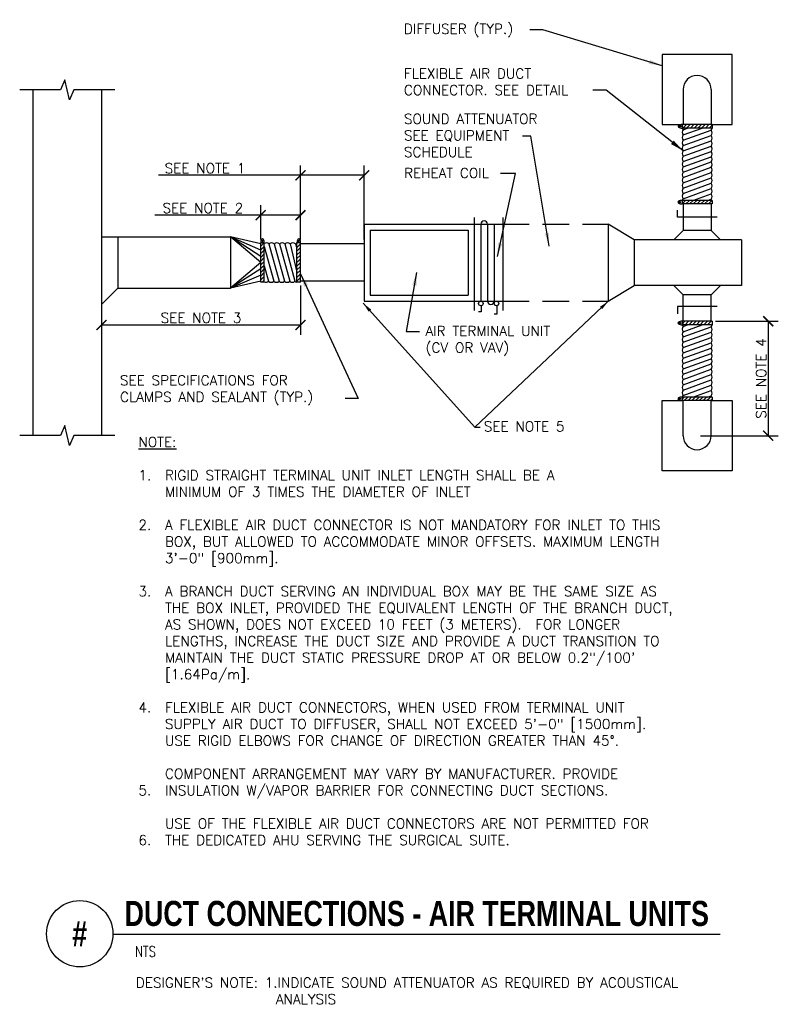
# Model space of a CAD drawing. Header units: inches. Extents: x -0.13 to 7.08, y -0.45 to 8.82.
import ezdxf
from ezdxf.enums import TextEntityAlignment as Align

# ---------------------------------------------------------------- set-up
doc = ezdxf.new("R2010")
doc.units = ezdxf.units.IN
doc.header["$MEASUREMENT"] = 0
doc.header["$PDSIZE"] = -1
doc.linetypes.add('HIDDEN', pattern=[0.375, 0.25, -0.125])
doc.layers.get('Defpoints').update_dxf_attribs({"color": 2})
for name, color, linetype in [('M-DETL-DIMS', 2, 'Continuous'), ('M-DETL-HEVY', 5, 'Continuous'), ('M-DETL-MEDM', 4, 'Continuous'), ('M-DETL-PATT', 8, 'Continuous'), ('M-DETL-TEXT', 2, 'Continuous'), ('M-DETL-THIN', 2, 'Continuous')]:
    doc.layers.add(name, color=color, linetype=linetype)
doc.styles.add('BOLD', font='bold.shx', dxfattribs={"width": 0.9})
doc.styles.add('Romans', font='romans.shx')
doc.dimstyles.new('VA-Dims', dxfattribs={"dimtxt": 0.09375, "dimasz": 0.09375, "dimexe": 0.09375, "dimexo": 0.03125, "dimgap": 0.02, "dimtad": 1, "dimdec": 5, "dimzin": 0, "dimdsep": 46, "dimlunit": 4, "dimtxsty": 'Romans', "dimblk": 'ARCHTICK', "dimcen": 0.09375, "dimclrd": 256, "dimclre": 256, "dimclrt": 256, "dimadec": 0, "dimazin": 0, "dimtfac": 1, "dimtdec": 5, "dimtofl": 0, "dimtmove": 0, "dimatfit": 3, "dimfxl": 1, "dimfrac": 2, "dimtolj": 1, "dimtzin": 0, "dimlwd": -1, "dimlwe": -1, "dimarcsym": 0})
doc.dimstyles.new('VA-Lead', dxfattribs={"dimtxt": 0.09375, "dimasz": 0.125, "dimexe": 0.125, "dimexo": 0.03125, "dimgap": 0.02, "dimtad": 1, "dimdec": 5, "dimzin": 0, "dimdsep": 46, "dimlunit": 4, "dimtxsty": 'Romans', "dimcen": 0.125, "dimclrd": 256, "dimclre": 256, "dimclrt": 256, "dimadec": 0, "dimazin": 0, "dimtfac": 1, "dimtdec": 5, "dimtofl": 0, "dimtmove": 0, "dimatfit": 3, "dimfxl": 1, "dimfrac": 2, "dimtolj": 1, "dimtzin": 0, "dimlwd": -1, "dimlwe": -1, "dimarcsym": 0})
pattern_1 = [(45, (0, 0.090868), (-0.01767767, 0.01767767), [])]

# ---------------------------------------------------------------- blocks, each defined once
blk = doc.blocks.new('_ArchTick')
at = {"color": 0, "linetype": 'ByBlock', "const_width": 0.15}
blk.add_lwpolyline([(-0.5, -0.5), (0.5, 0.5)], dxfattribs=at)
blk = doc.blocks.new('*D4')
at = {"layer": 'Defpoints', "color": 0}
for p in [(6.3952, 5.9822), (6.254, 4.9042), (6.924, 4.9042)]:
    blk.add_point(p, dxfattribs=at)
at = {"layer": 'M-DETL-DIMS'}
for p, q in [((6.4265, 5.9822), (7.0177, 5.9822)), ((6.924, 5.9822), (6.924, 4.9042)), ((6.2852, 4.9042), (7.0177, 4.9042))]:
    blk.add_line(p, q, dxfattribs=at)
at = {"layer": 'M-DETL-DIMS', "xscale": 0.09375, "yscale": 0.09375, "zscale": 0.09375}
for p, rotation in [((6.924, 5.9822), 90), ((6.924, 4.9042), 270)]:
    blk.add_blockref('_ArchTick', p, dxfattribs=dict(at, rotation=rotation))
at = {"layer": 'M-DETL-DIMS', "insert": (6.8571, 5.4432), "char_height": 0.09375, "attachment_point": 5, "rotation": 90, "style": 'Romans'}
blk.add_mtext('\\A1;SEE NOTE 4', dxfattribs=at)
blk = doc.blocks.new('*D5')
at = {"layer": 'Defpoints', "color": 0}
for p in [(2.5196, 6.3495), (0.645, 6.1387), (2.5196, 5.9477)]:
    blk.add_point(p, dxfattribs=at)
at = {"layer": 'M-DETL-DIMS'}
for p, q in [((2.5196, 6.3182), (2.5196, 5.8539)), ((0.645, 6.1075), (0.645, 5.8539)), ((0.645, 5.9477), (2.5196, 5.9477))]:
    blk.add_line(p, q, dxfattribs=at)
at = {"layer": 'M-DETL-DIMS', "xscale": 0.09375, "yscale": 0.09375, "zscale": 0.09375, "rotation": 180}
blk.add_blockref('_ArchTick', (0.645, 5.9477), dxfattribs=at)
at = {"layer": 'M-DETL-DIMS', "xscale": 0.09375, "yscale": 0.09375, "zscale": 0.09375}
blk.add_blockref('_ArchTick', (2.5196, 5.9477), dxfattribs=at)
at = {"layer": 'M-DETL-DIMS', "insert": (1.5823, 6.0146), "char_height": 0.09375, "attachment_point": 5, "style": 'Romans'}
blk.add_mtext('\\A1;SEE NOTE 3', dxfattribs=at)
blk = doc.blocks.new('*D6')
at = {"layer": 'Defpoints', "color": 0}
for p in [(2.5196, 6.9818), (2.1444, 6.7199), (2.5196, 6.7199)]:
    blk.add_point(p, dxfattribs=at)
at = {"layer": 'M-DETL-DIMS'}
for p, q in [((2.1444, 6.7512), (2.1444, 7.0756)), ((2.5196, 6.7512), (2.5196, 7.0756)), ((2.1444, 6.9818), (1.149, 6.9818)), ((2.5196, 6.9818), (2.1444, 6.9818))]:
    blk.add_line(p, q, dxfattribs=at)
at = {"layer": 'M-DETL-DIMS', "xscale": 0.09375, "yscale": 0.09375, "zscale": 0.09375, "rotation": 180}
blk.add_blockref('_ArchTick', (2.1444, 6.9818), dxfattribs=at)
at = {"layer": 'M-DETL-DIMS', "xscale": 0.09375, "yscale": 0.09375, "zscale": 0.09375}
blk.add_blockref('_ArchTick', (2.5196, 6.9818), dxfattribs=at)
at = {"layer": 'M-DETL-DIMS', "insert": (1.5998, 7.0487), "char_height": 0.09375, "attachment_point": 5, "style": 'Romans'}
blk.add_mtext('\\A1;SEE NOTE 2', dxfattribs=at)
blk = doc.blocks.new('*D7')
at = {"layer": 'Defpoints', "color": 0}
for p in [(3.1185, 7.3571), (2.5196, 6.7199), (3.1185, 6.7199)]:
    blk.add_point(p, dxfattribs=at)
at = {"layer": 'M-DETL-DIMS'}
for p, q in [((2.5196, 6.7512), (2.5196, 7.4509)), ((3.1185, 6.7512), (3.1185, 7.4509)), ((2.5196, 7.3571), (1.1826, 7.3571)), ((3.1185, 7.3571), (2.5196, 7.3571))]:
    blk.add_line(p, q, dxfattribs=at)
at = {"layer": 'M-DETL-DIMS', "xscale": 0.09375, "yscale": 0.09375, "zscale": 0.09375, "rotation": 180}
blk.add_blockref('_ArchTick', (2.5196, 7.3571), dxfattribs=at)
at = {"layer": 'M-DETL-DIMS', "xscale": 0.09375, "yscale": 0.09375, "zscale": 0.09375}
blk.add_blockref('_ArchTick', (3.1185, 7.3571), dxfattribs=at)
at = {"layer": 'M-DETL-DIMS', "insert": (1.6201, 7.424), "char_height": 0.09375, "attachment_point": 5, "style": 'Romans'}
blk.add_mtext('\\A1;SEE NOTE 1', dxfattribs=at)

msp = doc.modelspace()

# ---------------------------------------------------------------- hatches: boundary and pattern name
at = {"layer": 'M-DETL-MEDM'}
for points in [[(6.100745, 7.819013, 1), (6.088027, 7.819013, 1)], [(6.099824, 7.104249, 1), (6.087106, 7.104249, 1)], [(2.155072, 6.739255, 1), (2.16779, 6.739255, 1)], [(2.496927, 6.739255, 1), (2.509645, 6.739255, 1)], [(6.099824, 5.965881, 1), (6.087106, 5.965881, 1)], [(6.099824, 5.251249, 1), (6.087106, 5.251249, 1)]]:
    msp.add_hatch(color=256, dxfattribs=at).paths.add_polyline_path(points)
at = {"layer": 'M-DETL-MEDM', "linetype": 'Continuous'}
h = msp.add_hatch(dxfattribs=at)
h.set_pattern_fill('ANSI31', color=256, scale=0.2, style=0)
h.set_pattern_definition(pattern_1)
h.paths.add_polyline_path([(6.112772, 7.835221), (6.112772, 7.801852), (6.395228, 7.801852), (6.395228, 7.835221)])
h.paths.add_polyline_path([(6.112772, 7.120589), (6.112772, 7.087221), (6.395228, 7.087221), (6.395228, 7.120589)])
h = msp.add_hatch(dxfattribs=at)
h.set_pattern_fill('ANSI31', color=256, scale=0.2, style=0)
h.set_pattern_definition(pattern_1)
h.paths.add_polyline_path([(2.519626, 6.719949), (2.486257, 6.719949), (2.486257, 6.349493), (2.519626, 6.349493)])
h.paths.add_polyline_path([(2.177771, 6.719949), (2.144402, 6.719949), (2.144402, 6.349493), (2.177771, 6.349493)])
h = msp.add_hatch(dxfattribs=at)
h.set_pattern_fill('ANSI31', color=256, scale=0.2, style=0)
h.set_pattern_definition(pattern_1)
h.paths.add_polyline_path([(6.112772, 5.982221), (6.112772, 5.948852), (6.395228, 5.948852), (6.395228, 5.982221)])
h.paths.add_polyline_path([(6.112772, 5.267589), (6.112772, 5.234221), (6.395228, 5.234221), (6.395228, 5.267589)])

# ---------------------------------------------------------------- linework, layer by layer
at = {"layer": 'M-DETL-DIMS'}
msp.add_line((2.5195, 6.763971), (2.5195, 7.058506), dxfattribs=at)
at = {"layer": 'M-DETL-HEVY', "linetype": 'Continuous'}
for p, q in [((6.122, 8.165221), (6.122, 7.835221)), ((6.386, 8.165221), (6.386, 7.835221)), ((0, 8.162721), (0, 4.906721)), ((0.645, 8.162721), (0.645, 4.906721)), ((5.924, 7.835221), (6.122, 7.835221)), ((6.122, 7.087221), (6.122, 6.837221)), ((6.386, 7.087221), (6.386, 6.837221)), ((4.1555, 6.960122), (4.1555, 6.082978)), ((4.423582, 6.960122), (4.423582, 6.082978)), ((6.068592, 6.962221), (6.068592, 7.030358)), ((6.441691, 6.962221), (6.068592, 6.962221)), ((3.1185, 6.897721), (4.423582, 6.897721)), ((3.1185, 6.897721), (3.1185, 6.171721)), ((5.418, 6.897721), (5.418, 6.171721)), ((5.66, 6.749221), (5.418, 6.897721)), ((0.645, 6.776721), (1.8595, 6.776721)), ((0.799, 6.776721), (0.799, 6.292721)), ((2.144402, 6.710974), (1.8595, 6.776721)), ((3.1745, 6.841734), (4.0995, 6.841734)), ((3.1745, 6.841734), (3.1745, 6.227721)), ((4.0995, 6.841734), (4.0995, 6.227721)), ((6.034, 6.749221), (6.122, 6.837221)), ((6.386, 6.837221), (6.474, 6.749221)), ((3.1185, 6.710974), (2.5195, 6.710974)), ((6.672, 6.749221), (5.66, 6.749221)), ((6.672, 6.749221), (6.672, 6.320221)), ((2.144402, 6.358467), (1.8595, 6.292721)), ((3.118626, 6.358721), (2.519626, 6.358721)), ((5.418, 6.171721), (5.66, 6.320221)), ((6.672, 6.320221), (5.66, 6.320221)), ((6.034, 6.320221), (6.122, 6.232221)), ((6.386, 6.232221), (6.474, 6.320221)), ((0.645, 6.138721), (0.799, 6.292721)), ((0.799, 6.292721), (1.8595, 6.292721)), ((3.1745, 6.227721), (4.0995, 6.227721)), ((6.122, 5.982221), (6.122, 6.232221)), ((6.386, 5.982221), (6.386, 6.232221)), ((3.1185, 6.171721), (4.423582, 6.171721)), ((6.441691, 6.121641), (6.068592, 6.121641)), ((6.068592, 6.121641), (6.068592, 6.053504)), ((5.924, 5.234221), (6.122, 5.234221)), ((6.122, 4.904221), (6.122, 5.234221)), ((6.386, 4.904221), (6.386, 5.234221))]:
    msp.add_line(p, q, dxfattribs=at)
at = {"layer": 'M-DETL-HEVY', "linetype": 'HIDDEN'}
for p, q in [((4.423582, 6.897721), (5.418, 6.897721)), ((4.423582, 6.171721), (5.418, 6.171721))]:
    msp.add_line(p, q, dxfattribs=at)
at = {"layer": 'M-DETL-HEVY', "linetype": 'Continuous'}
for points in [[(6.386, 7.835221), (6.584, 7.835221), (6.584, 8.495221), (5.924, 8.495221), (5.924, 7.835221)], [(6.386, 5.234221), (6.584, 5.234221), (6.584, 4.574221), (5.924, 4.574221), (5.924, 5.234221)]]:
    msp.add_lwpolyline(points, dxfattribs=at)
for centre, start, end in [((6.254, 8.165221), 0, 180), ((6.254, 4.904221), 180, 0)]:
    msp.add_arc(centre, 0.132, start, end, dxfattribs=at)
at = {"layer": 'M-DETL-MEDM', "linetype": 'Continuous'}
for p, q in [((6.112772, 7.818536), (6.073529, 7.818536)), ((6.395228, 7.835221), (6.112772, 7.835221)), ((6.112772, 7.835221), (6.112772, 7.801852)), ((6.395228, 7.801852), (6.112772, 7.801852)), ((6.386, 7.835221), (6.122, 7.835221)), ((6.395228, 7.835221), (6.395228, 7.801852)), ((6.395228, 7.120589), (6.112772, 7.120589)), ((6.112772, 7.120589), (6.112772, 7.087221)), ((6.395228, 7.087221), (6.112772, 7.087221)), ((6.395228, 7.120589), (6.395228, 7.087221)), ((1.8595, 6.776721), (1.8595, 6.292721)), ((6.386, 6.837221), (6.122, 6.837221)), ((2.144402, 6.349493), (2.144402, 6.719949)), ((2.177771, 6.719949), (2.144402, 6.719949)), ((2.177771, 6.349493), (2.177771, 6.719949)), ((2.486257, 6.349493), (2.486257, 6.719949)), ((2.519626, 6.719949), (2.486257, 6.719949)), ((2.519626, 6.349493), (2.519626, 6.719949)), ((2.519626, 6.358721), (2.519626, 6.710721)), ((5.66, 6.749221), (5.66, 6.320221)), ((2.177771, 6.349493), (2.144402, 6.349493)), ((2.519626, 6.349493), (2.486257, 6.349493)), ((6.386, 6.232221), (6.122, 6.232221)), ((4.22046, 6.127927), (4.22046, 6.071976)), ((4.366853, 6.129242), (4.366853, 6.049047)), ((4.22046, 6.071976), (4.195871, 6.071976)), ((4.366853, 6.049047), (4.342264, 6.049047)), ((6.395228, 5.982221), (6.112772, 5.982221)), ((6.112772, 5.982221), (6.112772, 5.948852)), ((6.395228, 5.948852), (6.112772, 5.948852)), ((6.386, 5.982221), (6.122, 5.982221)), ((6.395228, 5.982221), (6.395228, 5.948852)), ((6.395228, 5.267589), (6.112772, 5.267589)), ((6.112772, 5.267589), (6.112772, 5.234221)), ((6.395228, 5.234221), (6.112772, 5.234221)), ((6.395228, 5.267589), (6.395228, 5.234221))]:
    msp.add_line(p, q, dxfattribs=at)
for centre, radius in [((6.094386, 7.819013), 0.006359), ((6.093465, 7.104249), 0.006359), ((2.161431, 6.739255), 0.006359), ((2.503286, 6.739255), 0.006359), ((4.218, 6.149224), 0.021439), ((4.364393, 6.150539), 0.021439), ((6.093465, 5.965881), 0.006359), ((6.093465, 5.251249), 0.006359)]:
    msp.add_circle(centre, radius, dxfattribs=at)
for centre, start, end in [((4.24925, 6.897103), 1.1315476, 178.8684524), ((4.31175, 6.172338), 181.1315476, 358.8684524)]:
    msp.add_arc(centre, 0.031256, start, end, dxfattribs=at)
for centre, major_axis in [((6.112715, 7.81868), (-0.038279, 0.000559)), ((6.111794, 7.103917), (-0.038279, 0.000559)), ((2.161098, 6.720927), (0.000559, 0.038279)), ((2.502953, 6.720927), (0.000559, 0.038279)), ((6.111794, 5.965548), (-0.038279, 0.000559)), ((6.111794, 5.250917), (-0.038279, 0.000559))]:
    msp.add_ellipse(centre, major_axis=major_axis, ratio=0.43591524, start_param=4.69320007, end_param=7.88589529, dxfattribs=at)
at = {"layer": 'M-DETL-PATT', "linetype": 'Continuous'}
for p, q in [((2.144402, 6.593387), (1.8595, 6.776721)), ((2.144402, 6.652533), (1.8595, 6.776721)), ((2.144402, 6.534721), (1.8595, 6.776721)), ((2.144402, 6.534721), (1.8595, 6.292721)), ((2.144402, 6.47535), (1.8595, 6.292721)), ((2.144402, 6.416909), (1.8595, 6.292721))]:
    msp.add_line(p, q, dxfattribs=at)
at = {"layer": 'M-DETL-TEXT'}
msp.add_line((0.753445, 0.207121), (6.46968, 0.207121), dxfattribs=at)
for points in [[(6.254, 8.807721, 0, 0.03125, 0), (6.254, 8.713971, 0, 0, 0), (6.254, 8.582136, 0, 0, 0)], [(5.6115, 8.196471, 0, 0.03125, 0), (5.70525, 8.196471, 0, 0, 0), (5.8615, 8.196471, 0, 0, 0)], [(6.8965, 8.165221, 0, 0.03125, 0), (6.80275, 8.165221, 0, 0, 0), (6.6465, 8.165221, 0, 0, 0)], [(6.51625, 7.522721, 0, 0.03125, 0), (6.51625, 7.616471, 0, 0, 0), (6.51625, 7.772721, 0, 0, 0)], [(0.247784, 6.848904, 0, 0.03125, 0), (0.247784, 6.755154, 0, 0, 0), (0.247784, 6.297027, 0, 0, 0)], [(6.51625, 5.546721, 0, 0.03125, 0), (6.51625, 5.452971, 0, 0, 0), (6.51625, 5.296721, 0, 0, 0)], [(5.6115, 4.872971, 0, 0.03125, 0), (5.70525, 4.872971, 0, 0, 0), (5.8615, 4.872971, 0, 0, 0)], [(6.8965, 4.74605, 0, 0.03125, 0), (6.80275, 4.74605, 0, 0, 0), (6.6465, 4.74605, 0, 0, 0)], [(6.254, 4.261721, 0, 0.03125, 0), (6.254, 4.355471, 0, 0, 0), (6.254, 4.511721, 0, 0, 0)]]:
    msp.add_lwpolyline(points, format="xyseb", dxfattribs=at)
for points in [[(0.77, 8.162721), (0.385492, 8.162721), (0.343497, 8.06902), (0.301503, 8.256421), (0.259508, 8.162721), (-0.125, 8.162721)], [(0.77, 4.906721), (0.385492, 4.906721), (0.343497, 4.81302), (0.301503, 5.000421), (0.259508, 4.906721), (-0.125, 4.906721)]]:
    msp.add_lwpolyline(points, dxfattribs=at)
msp.add_circle((0.440945, 0.212042), 0.312539, dxfattribs=at)
at = {"layer": 'M-DETL-THIN', "linetype": 'Continuous'}
for p, q in [((6.122, 7.787221), (6.16238, 7.801852)), ((6.122, 7.737221), (6.300374, 7.801852)), ((6.122, 7.687221), (6.386, 7.782877)), ((6.122, 7.637221), (6.386, 7.732877)), ((6.122, 7.587221), (6.386, 7.682877)), ((6.122, 7.537221), (6.386, 7.632877)), ((6.122, 7.487221), (6.386, 7.582877)), ((6.122, 7.437221), (6.386, 7.532877)), ((6.122, 7.387221), (6.386, 7.482877)), ((6.122, 7.337221), (6.386, 7.432877)), ((6.122, 7.287221), (6.386, 7.382877)), ((6.122, 7.237221), (6.386, 7.332877)), ((6.122, 7.187221), (6.386, 7.282877)), ((6.122, 7.137221), (6.386, 7.232877)), ((6.214093, 7.120589), (6.386, 7.182877)), ((6.352087, 7.120589), (6.386, 7.132877)), ((4.218, 6.897721), (4.218, 6.171721)), ((4.2805, 6.897721), (4.2805, 6.171721)), ((4.343, 6.897721), (4.343, 6.171721)), ((2.177771, 6.688108), (2.267283, 6.358721)), ((2.221626, 6.710721), (2.317283, 6.358721)), ((2.271626, 6.710721), (2.367283, 6.358721)), ((2.321626, 6.710721), (2.417283, 6.358721)), ((2.371626, 6.710721), (2.467283, 6.358721)), ((2.421626, 6.710721), (2.486257, 6.444347)), ((2.471626, 6.710721), (2.486257, 6.67034)), ((2.177771, 6.504116), (2.217283, 6.358721)), ((6.122, 5.934221), (6.16238, 5.948852)), ((6.122, 5.884221), (6.300374, 5.948852)), ((6.122, 5.834221), (6.386, 5.929877)), ((6.122, 5.784221), (6.386, 5.879877)), ((6.122, 5.734221), (6.386, 5.829877)), ((6.122, 5.684221), (6.386, 5.779877)), ((6.122, 5.634221), (6.386, 5.729877)), ((6.122, 5.584221), (6.386, 5.679877)), ((6.122, 5.534221), (6.386, 5.629877)), ((6.122, 5.484221), (6.386, 5.579877)), ((6.122, 5.434221), (6.386, 5.529877)), ((6.122, 5.384221), (6.386, 5.479877)), ((6.122, 5.334221), (6.386, 5.429877)), ((6.122, 5.284221), (6.386, 5.379877)), ((6.214093, 5.267589), (6.386, 5.329877)), ((6.352087, 5.267589), (6.386, 5.279877))]:
    msp.add_line(p, q, dxfattribs=at)
for centre, start, end in [((6.151251, 7.812221), 195.6325708, 220.5197754), ((6.356749, 7.807877), 319.4802246, 350.9910371), ((6.151251, 7.762221), 139.4802246, 220.5197754), ((6.151251, 7.712221), 139.4802246, 220.5197754), ((6.356749, 7.757877), 319.4802246, 40.5197754), ((6.356749, 7.707877), 319.4802246, 40.5197754), ((6.151251, 7.662221), 139.4802246, 220.5197754), ((6.151251, 7.612221), 139.4802246, 220.5197754), ((6.356749, 7.657877), 319.4802246, 40.5197754), ((6.356749, 7.607877), 319.4802246, 40.5197754), ((6.151251, 7.562221), 139.4802246, 220.5197754), ((6.151251, 7.512221), 139.4802246, 220.5197754), ((6.356749, 7.557877), 319.4802246, 40.5197754), ((6.356749, 7.507877), 319.4802246, 40.5197754), ((6.151251, 7.462221), 139.4802246, 220.5197754), ((6.151251, 7.412221), 139.4802246, 220.5197754), ((6.356749, 7.457877), 319.4802246, 40.5197754), ((6.356749, 7.407877), 319.4802246, 40.5197754), ((6.151251, 7.362221), 139.4802246, 220.5197754), ((6.151251, 7.312221), 139.4802246, 220.5197754), ((6.356749, 7.357877), 319.4802246, 40.5197754), ((6.356749, 7.307877), 319.4802246, 40.5197754), ((6.151251, 7.262221), 139.4802246, 220.5197754), ((6.151251, 7.212221), 139.4802246, 220.5197754), ((6.356749, 7.257877), 319.4802246, 40.5197754), ((6.151251, 7.162221), 139.4802246, 220.5197754), ((6.356749, 7.207877), 319.4802246, 40.5197754), ((6.356749, 7.157877), 319.4802246, 40.5197754), ((6.151251, 7.112221), 139.4802246, 167.4383213), ((6.356749, 7.107877), 19.2911617, 40.5197754), ((2.196626, 6.68147), 49.4802246, 119.3412503), ((2.246626, 6.68147), 49.4802246, 130.5197754), ((2.296626, 6.68147), 49.4802246, 130.5197754), ((2.346626, 6.68147), 49.4802246, 130.5197754), ((2.396626, 6.68147), 49.4802246, 130.5197754), ((2.446626, 6.68147), 49.4802246, 130.5197754), ((2.496626, 6.68147), 105.6325708, 130.5197754), ((2.192283, 6.387971), 247.843865, 310.5197754), ((2.242283, 6.387971), 229.4802246, 310.5197754), ((2.292283, 6.387971), 229.4802246, 310.5197754), ((2.342283, 6.387971), 229.4802246, 310.5197754), ((2.392283, 6.387971), 229.4802246, 310.5197754), ((2.442283, 6.387971), 229.4802246, 310.5197754), ((2.492283, 6.387971), 229.4802246, 260.9910371), ((6.151251, 5.959221), 195.6325708, 220.5197754), ((6.356749, 5.954877), 319.4802246, 350.9910371), ((6.151251, 5.909221), 139.4802246, 220.5197754), ((6.151251, 5.859221), 139.4802246, 220.5197754), ((6.356749, 5.904877), 319.4802246, 40.5197754), ((6.356749, 5.854877), 319.4802246, 40.5197754), ((6.151251, 5.809221), 139.4802246, 220.5197754), ((6.151251, 5.759221), 139.4802246, 220.5197754), ((6.356749, 5.804877), 319.4802246, 40.5197754), ((6.356749, 5.754877), 319.4802246, 40.5197754), ((6.151251, 5.709221), 139.4802246, 220.5197754), ((6.151251, 5.659221), 139.4802246, 220.5197754), ((6.356749, 5.704877), 319.4802246, 40.5197754), ((6.356749, 5.654877), 319.4802246, 40.5197754), ((6.151251, 5.609221), 139.4802246, 220.5197754), ((6.151251, 5.559221), 139.4802246, 220.5197754), ((6.356749, 5.604877), 319.4802246, 40.5197754), ((6.356749, 5.554877), 319.4802246, 40.5197754), ((6.151251, 5.509221), 139.4802246, 220.5197754), ((6.151251, 5.459221), 139.4802246, 220.5197754), ((6.356749, 5.504877), 319.4802246, 40.5197754), ((6.356749, 5.454877), 319.4802246, 40.5197754), ((6.151251, 5.409221), 139.4802246, 220.5197754), ((6.151251, 5.359221), 139.4802246, 220.5197754), ((6.356749, 5.404877), 319.4802246, 40.5197754), ((6.151251, 5.309221), 139.4802246, 220.5197754), ((6.356749, 5.354877), 319.4802246, 40.5197754), ((6.356749, 5.304877), 319.4802246, 40.5197754), ((6.151251, 5.259221), 139.4802246, 167.4383213), ((6.356749, 5.254877), 19.2911617, 40.5197754)]:
    msp.add_arc(centre, 0.038479, start, end, dxfattribs=at)

# ---------------------------------------------------------------- texts
at = {"layer": 'M-DETL-TEXT', "width": 0.8}
for s, height, style, p in [('DUCT CONNECTIONS - AIR TERMINAL UNITS', 0.23622047, 'BOLD', (0.86258, 0.285455)), ('NTS', 0.0984252, 'Romans', (0.961017, -0.004597))]:
    msp.add_text(s, height=height, dxfattribs=dict(at, style=style)).set_placement(p)
at = {"layer": 'M-DETL-TEXT', "style": 'BOLD', "width": 0.8}
msp.add_text('#', height=0.23622, dxfattribs=at).set_placement((0.440945, 0.212042), align=Align.MIDDLE)
at = {"layer": 'M-DETL-TEXT', "char_height": 0.09375, "attachment_point": 1, "style": 'Romans'}
for s, insert, width in [('DIFFUSER (TYP.)', (3.4935, 8.783699), 1.412), ('FLEXIBLE AIR DUCT\\PCONNECTOR. SEE DETAIL', (3.4935, 8.362886), 2.19668111), ('SOUND ATTENUATOR SEE EQUIPMENT\\PSCHEDULE', (3.4935, 7.936052), 1.412), ('REHEAT COIL', (3.494172, 7.426132), 3.20053072), ('AIR TERMINAL UNIT (CV OR VAV)', (3.696803, 5.93747), 1.38916169), ('SEE SPECIFICATIONS FOR CLAMPS AND SEALANT (TYP.)', (0.819673, 5.472515), 2.1089409), ('SEE NOTE 5', (4.245468, 5.038198), 1.38916169), ('{\\LNOTE:\\P}\\P1.\\P\\P\\P2.\\P\\P\\P\\P3.\\P\\P\\P\\P\\P\\P\\P4.\\P\\P\\P\\P\\P5.\\P\\P\\P6.', (0.993037, 4.891711), 3.29742316), ('\\P\\PRIGID STRAIGHT TERMINAL UNIT INLET LENGTH SHALL BE A \\PMINIMUM OF 3 TIMES THE DIAMETER OF INLET\\P\\PA FLEXIBLE AIR DUCT CONNECTOR IS NOT MANDATORY FOR INLET TO THIS BOX, BUT ALLOWED TO ACCOMMODATE MINOR OFFSETS. MAXIMUM LENGTH 3\'-0" [900mm].\\P\\PA BRANCH DUCT SERVING AN INDIVIDUAL BOX MAY BE THE SAME SIZE AS THE BOX INLET, PROVIDED THE EQUIVALENT LENGTH OF THE BRANCH DUCT, AS SHOWN, DOES NOT EXCEED 10 FEET (3 METERS).  FOR LONGER LENGTHS, INCREASE THE DUCT SIZE AND PROVIDE A DUCT TRANSITION TO MAINTAIN THE DUCT STATIC PRESSURE DROP AT OR BELOW 0.2"/100\' [1.64Pa/m].   \\P\\PFLEXIBLE AIR DUCT CONNECTORS, WHEN USED FROM TERMINAL UNIT SUPPLY AIR DUCT TO DIFFUSER, SHALL NOT EXCEED 5\'-0" [1500mm].  USE RIGID ELBOWS FOR CHANGE OF DIRECTION GREATER THAN 45%%D.\\P \\PCOMPONENT ARRANGEMENT MAY VARY BY MANUFACTURER. PROVIDE \\PINSULATION W/VAPOR BARRIER FOR CONNECTING DUCT SECTIONS.\\P\\PUSE OF THE FLEXIBLE AIR DUCT CONNECTORS ARE NOT PERMITTED FOR THE DEDICATED AHU SERVING THE SURGICAL SUITE.', (1.243037, 4.891711), 5.18498055), ("\\P\\PDESIGNER'S NOTE: 1.INDICATE SOUND ATTENUATOR AS REQUIRED BY ACOUSTICAL \\P^I^I^I   ANALYSIS", (0.969234, 0.111528), 8.10788836)]:
    msp.add_mtext(s, dxfattribs=dict(at, insert=insert, width=width))

# ---------------------------------------------------------------- dimensions: what is measured, and where the dimension line sits
at = {"layer": 'M-DETL-DIMS'}
for base, p1, p2, text, picture, middle in [((3.1185, 7.357111), (2.519626, 6.719949), (3.1185, 6.719949), 'SEE NOTE 1', '*D7', (1.620053, 7.357111)), ((2.519626, 6.981808), (2.144402, 6.719949), (2.519626, 6.719949), 'SEE NOTE 2', '*D6', (1.599849, 6.981808))]:
    dim = msp.add_linear_dim(base=base, p1=p1, p2=p2, text=text, dimstyle='VA-Dims', override={"dimtad": 2, "dimpost": '\\X'}, dxfattribs=at)
    dim.commit()
    dim.dimension.update_dxf_attribs({"geometry": picture, "text_midpoint": middle, "dimtype": 160})
dim = msp.add_linear_dim(base=(2.519626, 5.947687), p1=(0.645, 6.138721), p2=(2.519626, 6.349493), text='SEE NOTE 3', dimstyle='VA-Dims', override={"dimpost": '\\X'}, dxfattribs=at)
dim.commit()
dim.dimension.update_dxf_attribs({"geometry": '*D5', "text_midpoint": (1.582313, 6.014562)})
dim = msp.add_linear_dim(base=(6.923968, 4.904221), p1=(6.395228, 5.982221), p2=(6.254, 4.904221), angle=90, text='SEE NOTE 4', dimstyle='VA-Dims', override={"dimpost": '\\X'}, dxfattribs=at)
dim.commit()
dim.dimension.update_dxf_attribs({"geometry": '*D4', "text_midpoint": (6.857093, 5.443221)})

# ---------------------------------------------------------------- leaders
at = {"layer": 'M-DETL-TEXT'}
for points in [[(5.924, 8.390184), (4.802703, 8.727788), (4.677703, 8.727788)], [(6.119461, 7.590541), (5.397355, 8.15875), (5.272355, 8.15875)], [(4.860435, 6.689415), (4.686753, 7.726818), (4.611397, 7.726949)], [(4.373595, 6.593909), (4.544634, 7.374552), (4.403922, 7.374552)], [(2.519626, 6.428727), (3.063732, 5.254683), (2.938732, 5.254683)], [(3.612916, 6.443173), (3.515506, 5.885478), (3.640506, 5.885478)]]:
    msp.add_leader(points, dimstyle='VA-Lead', override={"dimtad": 0}, dxfattribs=at)
for points in [[(3.110315, 6.151556), (4.159779, 4.983627), (4.21219, 4.983627)], [(5.418, 6.171721), (4.159779, 4.983627)]]:
    msp.add_leader(points, dimstyle='VA-Dims', dxfattribs=at)

doc.saveas('drawing.dxf')
